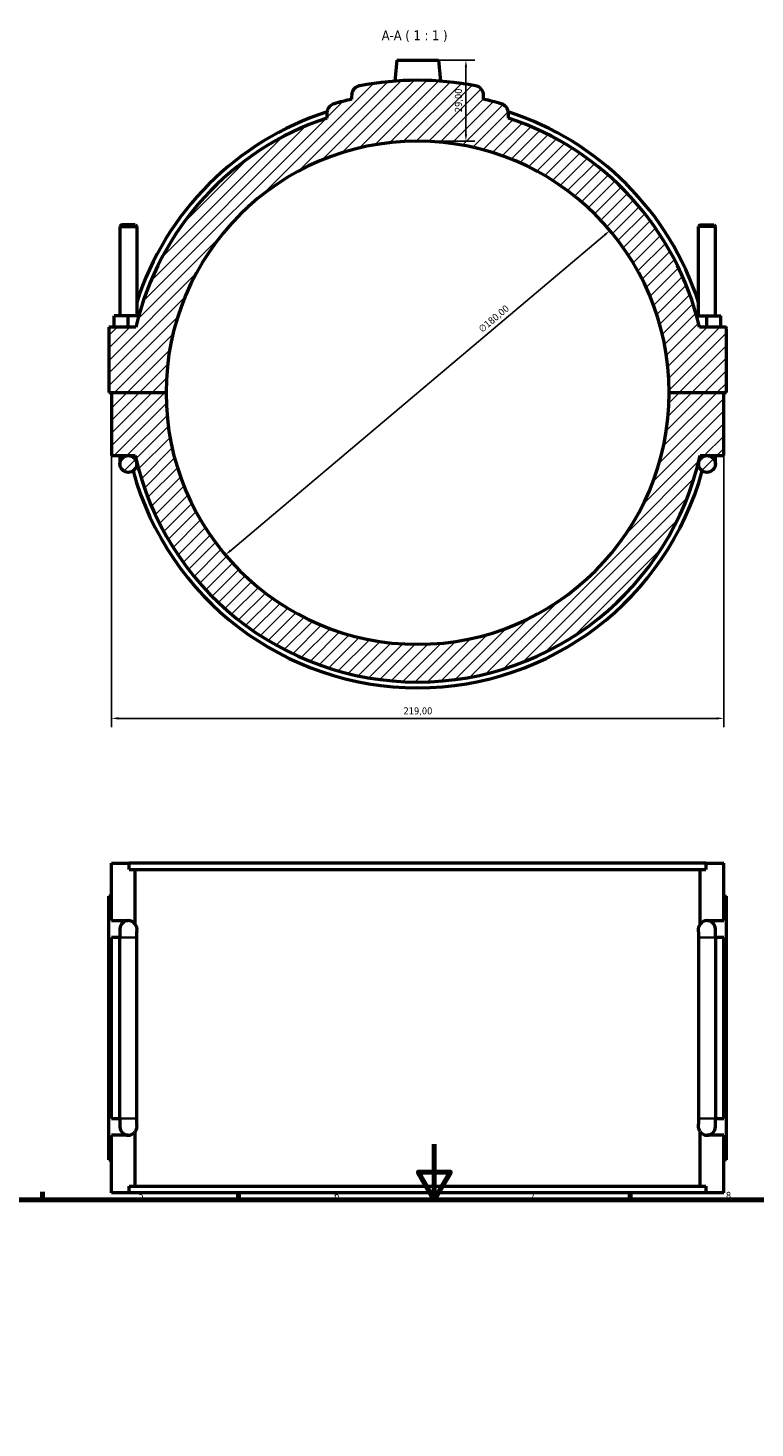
# Model space of a CAD drawing. Header units: millimetres. Extents: x 0 to 902, y -8 to 993.
# Tile 5 of 6: x 275 to 535, y 492 to 993. Entities that reach past the tile are written whole.
import ezdxf

# ---------------------------------------------------------------- set-up
doc = ezdxf.new("R2010")
doc.units = ezdxf.units.MM
for name, color, linetype, lineweight in [('Border (ISO)', 7, 'Continuous', 70), ('Dimension (ISO)', 7, 'Continuous', 25), ('Hatch (ISO)', 7, 'Continuous', 18), ('Symbol (ISO)', 7, 'Continuous', 25), ('Visible (ISO)', 7, 'Continuous', 50), ('Visible Narrow (ISO)', 7, 'Continuous', 35)]:
    doc.layers.add(name, color=color, linetype=linetype, lineweight=lineweight)
doc.styles.add('Label Text (ISO)', font='tahoma.ttf')
doc.styles.add('Note Text (ISO)', font='tahoma.ttf')
doc.dimstyles.new('Default (ISO)', dxfattribs={"dimtxt": 2.5, "dimasz": 2.5, "dimexe": 3.175, "dimexo": 0, "dimgap": 0.762, "dimtad": 1, "dimrnd": 1e-08, "dimzin": 0, "dimtxsty": 'Note Text (ISO)', "dimcen": 0.09, "dimdle": 10, "dimclrd": 256, "dimclre": 256, "dimclrt": 256, "dimazin": 0, "dimtfac": 1.40208, "dimtmove": 0, "dimatfit": 3, "dimfxl": 1, "dimtolj": 1, "dimtzin": 0, "dimlwd": -1, "dimlwe": -1, "dimarcsym": 0})

# ---------------------------------------------------------------- blocks, each defined once
blk = doc.blocks.new('Borders Default Border')
at = {"layer": 'Border (ISO)'}
for p, q in [((280.33, 574), (280.33, 576.9)), ((350.42, 574), (350.42, 576.9)), ((490.58, 574), (490.58, 576.9))]:
    blk.add_line(p, q, dxfattribs=at)
at = {"layer": 'Border (ISO)', "flags": 128}
for points in [[(420.5, 594), (420.5, 574), (414.73, 584), (426.27, 584), (420.5, 574)], [(20, 20), (20, 574), (821, 574), (821, 20), (20, 20)]]:
    blk.add_lwpolyline(points, dxfattribs=at)
at = {"layer": 'Border (ISO)', "color": 232, "true_color": 0xca0064, "char_height": 2.5, "attachment_point": 7, "style": 'Note Text (ISO)'}
for s, insert in [('5', (314.64, 574.35)), ('6', (384.66, 574.35)), ('7', (454.77, 574.4)), ('8', (524.81, 574.34))]:
    blk.add_mtext(s, dxfattribs=dict(at, insert=insert))
blk = doc.blocks.new('*D7')
at = {"layer": 'Defpoints', "color": 0, "transparency": 16777216}
for p in [(483.32, 920.84), (345.75, 804.77)]:
    blk.add_point(p, dxfattribs=at)
at = {"layer": 'Dimension (ISO)', "transparency": 16777216}
blk.add_line((347.66, 806.38), (481.41, 919.23), dxfattribs=at)
for points in [[(481.14, 919.55), (481.68, 918.91), (483.32, 920.84)], [(347.39, 806.7), (347.92, 806.06), (345.75, 804.77)]]:
    blk.add_solid(points, dxfattribs=at)
at = {"layer": 'Dimension (ISO)', "color": 232, "true_color": 0xca0064, "transparency": 16777216, "insert": (436.03, 886.15), "char_height": 2.5, "attachment_point": 1, "rotation": 40.1563, "style": 'Note Text (ISO)'}
blk.add_mtext('\\A1;∅180,00', dxfattribs=at)
blk = doc.blocks.new('*D8')
at = {"layer": 'Defpoints', "color": 0, "transparency": 16777216}
for p in [(422.03, 981.81), (414.53, 952.81), (431.8, 952.81)]:
    blk.add_point(p, dxfattribs=at)
at = {"layer": 'Dimension (ISO)', "transparency": 16777216}
for p, q in [((422.03, 981.81), (434.97, 981.81)), ((431.8, 979.31), (431.8, 955.31)), ((414.53, 952.81), (434.97, 952.81))]:
    blk.add_line(p, q, dxfattribs=at)
for points in [[(431.38, 979.31), (432.21, 979.31), (431.8, 981.81)], [(431.38, 955.31), (432.21, 955.31), (431.8, 952.81)]]:
    blk.add_solid(points, dxfattribs=at)
at = {"layer": 'Dimension (ISO)', "color": 232, "true_color": 0xca0064, "transparency": 16777216, "insert": (427.86, 963.19), "char_height": 2.5, "attachment_point": 1, "rotation": 90, "style": 'Note Text (ISO)'}
blk.add_mtext('\\A1;29,00', dxfattribs=at)
blk = doc.blocks.new('*D9')
at = {"layer": 'Defpoints', "color": 0, "transparency": 16777216}
for p in [(305.03, 840.31), (524.03, 840.31), (305.03, 746.31)]:
    blk.add_point(p, dxfattribs=at)
at = {"layer": 'Dimension (ISO)', "transparency": 16777216}
for p, q in [((305.03, 840.31), (305.03, 743.13)), ((524.03, 840.31), (524.03, 743.13)), ((521.53, 746.31), (307.53, 746.31))]:
    blk.add_line(p, q, dxfattribs=at)
for points in [[(307.53, 746.72), (307.53, 745.89), (305.03, 746.31)], [(521.53, 746.72), (521.53, 745.89), (524.03, 746.31)]]:
    blk.add_solid(points, dxfattribs=at)
at = {"layer": 'Dimension (ISO)', "color": 232, "true_color": 0xca0064, "transparency": 16777216, "insert": (409.48, 750.24), "char_height": 2.5, "attachment_point": 1, "style": 'Note Text (ISO)'}
blk.add_mtext('\\A1;219,00', dxfattribs=at)

msp = doc.modelspace()

# ---------------------------------------------------------------- hatches: boundary and pattern name
at = {"layer": 'Hatch (ISO)'}
h = msp.add_hatch(dxfattribs=at)
h.set_pattern_fill('ANSI31', color=256, scale=25.4, style=0)
h.set_pattern_definition([(45, (0, 0), (-2.245064, 2.245064), [])])
edge = h.paths.add_edge_path()
edge.add_ellipse((524.5312, 885.8061), major_axis=(0.5, 0), ratio=1, start_angle=0, end_angle=90)
edge.add_line((524.5312, 886.3061), (515.328, 886.3061))
edge.add_ellipse((414.5312, 862.8061), major_axis=(100.7968, 23.5), ratio=1, start_angle=0, end_angle=58.604473)
edge.add_line((446.9812, 961.0875), (446.9812, 962.8112))
edge.add_ellipse((443.4412, 962.8112), major_axis=(3.54, 0), ratio=1, start_angle=0, end_angle=73.876199)
edge.add_ellipse((414.5312, 862.8061), major_axis=(29.8931, 103.4059), ratio=1, start_angle=0, end_angle=3.458853)
edge.add_line((438.1312, 967.827), (438.1312, 969.171))
edge.add_ellipse((434.5912, 969.171), major_axis=(3.54, 0), ratio=1, start_angle=0, end_angle=79.319691)
edge.add_ellipse((414.5312, 862.8061), major_axis=(20.7161, 109.8436), ratio=1, start_angle=0, end_angle=21.360617)
edge.add_spline(control_points=[(393.8152, 972.6496), (393.4634, 972.5833), (393.1237, 972.464), (392.4918, 972.1276), (392.2031, 971.9124), (391.6279, 971.3296), (391.3713, 970.9414), (391.0213, 970.0885), (390.9312, 969.6319), (390.9312, 969.171)], knot_values=[-0.49135066, -0.49135066, -0.49135066, -0.49135066, -0.38396347, -0.38396347, -0.27657629, -0.27657629, -0.13828814, -0.13828814, 0, 0, 0, 0], degree=3, periodic=0)
edge.add_line((390.9312, 969.171), (390.9312, 967.827))
edge.add_ellipse((414.5312, 862.8061), major_axis=(-23.6, 105.021), ratio=1, start_angle=0, end_angle=3.458853)
edge.add_spline(control_points=[(384.6381, 966.2119), (384.3483, 966.1281), (384.0705, 966.0077), (383.552, 965.6992), (383.3136, 965.5125), (382.7779, 964.9698), (382.5213, 964.5816), (382.1713, 963.7287), (382.0812, 963.2721), (382.0812, 962.8112)], knot_values=[-0.45755466, -0.45755466, -0.45755466, -0.45755466, -0.36706548, -0.36706548, -0.27657629, -0.27657629, -0.13828814, -0.13828814, 0, 0, 0, 0], degree=3, periodic=0)
edge.add_line((382.0812, 962.8112), (382.0812, 961.0875))
edge.add_ellipse((414.5312, 862.8061), major_axis=(-32.45, 98.2815), ratio=1, start_angle=0, end_angle=58.604473)
edge.add_line((313.7344, 886.3061), (304.0312, 886.3061))
edge.add_line((304.0312, 886.3061), (304.0312, 862.8561))
edge.add_line((304.0312, 862.8561), (324.5312, 862.8561))
edge.add_ellipse((414.5312, 862.8061), major_axis=(-90, 0.05), ratio=1, start_angle=180.063662, end_angle=360, ccw=False)
edge.add_line((504.5312, 862.8561), (525.0312, 862.8561))
edge.add_line((525.0312, 862.8561), (525.0312, 885.8061))
edge = h.paths.add_edge_path()
edge.add_line((524.0312, 840.3061), (524.0312, 862.7561))
edge.add_line((524.0312, 862.7561), (504.5312, 862.7561))
edge.add_ellipse((414.5312, 862.8061), major_axis=(90, -0.05), ratio=1, start_angle=180.063662, end_angle=360, ccw=False)
edge.add_line((324.5312, 862.7561), (305.0312, 862.7561))
edge.add_line((305.0312, 862.7561), (305.0312, 840.3061))
edge.add_line((305.0312, 840.3061), (311.0312, 840.3061))
edge.add_line((311.0312, 840.3061), (313.5065, 840.3061))
edge.add_ellipse((414.5312, 862.8061), major_axis=(-101.0247, -22.5), ratio=1, start_angle=0, end_angle=154.888284)
edge.add_line((515.556, 840.3061), (518.0312, 840.3061))
edge.add_line((518.0312, 840.3061), (524.0312, 840.3061))
edge = h.paths.add_edge_path()
edge.add_ellipse((518.0312, 837.3061), major_axis=(3, 0), ratio=1, start_angle=0, end_angle=360)
edge = h.paths.add_edge_path()
edge.add_ellipse((311.0312, 837.3061), major_axis=(3, 0), ratio=1, start_angle=0, end_angle=360)

# ---------------------------------------------------------------- linework, layer by layer
at = {"layer": 'Visible (ISO)'}
for p, q in [((407.0312, 981.8061), (406.3735, 974.288)), ((407.0312, 981.8061), (422.0312, 981.8061)), ((422.0312, 981.8061), (422.689, 974.288)), ((390.9312, 969.171), (390.9312, 967.827)), ((438.1312, 967.827), (438.1312, 969.171)), ((382.0812, 962.8112), (382.0812, 961.0875)), ((446.9812, 961.0875), (446.9812, 962.8112)), ((308.6312, 922.8561), (308.0312, 922.2561)), ((308.0312, 922.2561), (314.0312, 922.2561)), ((308.0312, 922.2561), (308.0312, 890.3061)), ((313.4312, 922.8561), (308.6312, 922.8561)), ((313.4312, 922.8561), (314.0312, 922.2561)), ((314.0312, 922.2561), (314.0312, 890.3061)), ((515.6312, 922.8561), (515.0312, 922.2561)), ((521.0312, 922.2561), (515.0312, 922.2561)), ((515.0312, 890.3061), (515.0312, 922.2561)), ((515.6312, 922.8561), (520.4312, 922.8561)), ((520.4312, 922.8561), (521.0312, 922.2561)), ((521.0312, 890.3061), (521.0312, 922.2561)), ((306.0312, 886.3061), (306.0312, 890.3061)), ((311.0312, 890.3061), (306.0312, 890.3061)), ((314.7515, 890.3061), (311.0312, 890.3061)), ((311.0312, 886.3061), (311.0312, 890.3061)), ((514.311, 890.3061), (518.0312, 890.3061)), ((518.0312, 886.3061), (518.0312, 890.3061)), ((518.0312, 890.3061), (523.0312, 890.3061)), ((523.0312, 886.3061), (523.0312, 890.3061)), ((313.7344, 886.3061), (304.0312, 886.3061)), ((304.0312, 886.3061), (304.0312, 862.8561)), ((524.5312, 886.3061), (515.328, 886.3061)), ((525.0312, 862.8561), (525.0312, 885.8061)), ((304.0312, 862.8561), (324.5312, 862.8561)), ((324.5312, 862.7561), (305.0312, 862.7561)), ((305.0312, 862.7561), (305.0312, 840.3061)), ((308.0312, 862.8561), (308.0312, 862.7561)), ((314.0312, 862.8561), (314.0312, 862.7561)), ((504.5312, 862.8561), (525.0312, 862.8561)), ((524.0312, 862.7561), (504.5312, 862.7561)), ((515.0312, 862.7561), (515.0312, 862.8561)), ((521.0312, 862.7561), (521.0312, 862.8561)), ((524.0312, 840.3061), (524.0312, 862.7561)), ((305.0312, 840.3061), (311.0312, 840.3061)), ((308.0312, 840.3061), (308.0312, 837.3061)), ((311.0312, 840.3061), (313.5065, 840.3061)), ((314.0312, 837.3061), (314.0312, 838.0674)), ((515.0312, 838.0674), (515.0312, 837.3061)), ((515.556, 840.3061), (518.0312, 840.3061)), ((518.0312, 840.3061), (524.0312, 840.3061)), ((521.0312, 837.3061), (521.0312, 840.3061)), ((305.0312, 673.9523), (305.0312, 694.5523)), ((305.0312, 694.5523), (311.3868, 694.5523)), ((517.6757, 694.5523), (311.3868, 694.5523)), ((311.3868, 692.1923), (311.3868, 694.5523)), ((311.3868, 692.1923), (517.6757, 692.1923)), ((313.5065, 672.6474), (313.5065, 692.1923)), ((515.556, 672.6474), (515.556, 692.1923)), ((517.6757, 694.5523), (524.0312, 694.5523)), ((517.6757, 694.5523), (517.6757, 692.1923)), ((524.0312, 673.9523), (524.0312, 694.5523)), ((305.0312, 682.7523), (304.0312, 682.7523)), ((304.0312, 588.3523), (304.0312, 682.7523)), ((524.0312, 682.7523), (525.0312, 682.7523)), ((525.0312, 588.3523), (525.0312, 682.7523)), ((305.0312, 673.9523), (311.0312, 673.9523)), ((518.0312, 673.9523), (524.0312, 673.9523)), ((305.0312, 603.1523), (305.0312, 667.9523)), ((308.0312, 667.9523), (305.0312, 667.9523)), ((308.0312, 670.9523), (308.0312, 667.9523)), ((308.0312, 603.1523), (308.0312, 667.9523)), ((314.0312, 667.9523), (314.0312, 669.9495)), ((314.0312, 603.1523), (314.0312, 667.9523)), ((515.0312, 669.9495), (515.0312, 667.9523)), ((515.0312, 667.9523), (515.0312, 603.1523)), ((521.0312, 667.9523), (521.0312, 670.9523)), ((521.0312, 667.9523), (521.0312, 603.1523)), ((524.0312, 667.9523), (521.0312, 667.9523)), ((524.0312, 603.1523), (524.0312, 667.9523)), ((305.0312, 603.1523), (308.0312, 603.1523)), ((308.0312, 603.1523), (308.0312, 600.1523)), ((314.0312, 601.1552), (314.0312, 603.1523)), ((515.0312, 603.1523), (515.0312, 601.1552)), ((521.0312, 600.1523), (521.0312, 603.1523)), ((521.0312, 603.1523), (524.0312, 603.1523)), ((305.0312, 576.5523), (305.0312, 597.1523)), ((311.0312, 597.1523), (305.0312, 597.1523)), ((313.5065, 578.9123), (313.5065, 598.4573)), ((515.556, 578.9123), (515.556, 598.4573)), ((524.0312, 597.1523), (518.0312, 597.1523)), ((524.0312, 576.5523), (524.0312, 597.1523)), ((304.0312, 588.3523), (305.0312, 588.3523)), ((525.0312, 588.3523), (524.0312, 588.3523)), ((311.3868, 576.5523), (305.0312, 576.5523)), ((311.3868, 578.9123), (517.6757, 578.9123)), ((311.3868, 576.5523), (311.3868, 578.9123)), ((517.6757, 576.5523), (311.3868, 576.5523)), ((517.6757, 578.9123), (517.6757, 576.5523)), ((524.0312, 576.5523), (517.6757, 576.5523))]:
    msp.add_line(p, q, dxfattribs=at)
for centre in [(311.0312, 837.3061), (518.0312, 837.3061)]:
    msp.add_circle(centre, 3, dxfattribs=at)
for centre, radius, start, end in [((414.5312, 862.8061), 111.78, 79.319691, 100.680309), ((434.5912, 969.171), 3.54, 0, 79.319691), ((414.5312, 862.8061), 107.64, 102.664948, 106.123801), ((414.5312, 862.8061), 107.64, 73.876199, 77.335052), ((414.5312, 862.8061), 105.57, 107.883944, 162.171084), ((443.4412, 962.8112), 3.54, 0, 73.876199), ((414.5312, 862.8061), 105.57, 17.828916, 72.116056), ((414.5312, 862.8061), 103.5, 108.271887, 166.87636), ((414.5312, 862.8061), 103.5, 13.12364, 71.728113), ((414.5312, 862.8061), 90, 0.031831, 179.968169), ((524.5312, 885.8061), 0.5, 0, 90), ((414.5312, 862.8061), 90, 180.031831, 359.968169), ((414.5312, 862.8061), 103.5, 192.555858, 347.444142), ((414.5312, 862.8061), 105.57, 195.363561, 344.636439), ((311.0312, 670.9523), 3, 90, 180), ((311.0312, 670.9523), 3, 34.40304, 90), ((518.0312, 670.9523), 3, 90, 145.59696), ((518.0312, 670.9523), 3, 0, 90), ((311.0312, 600.1523), 3, 180, 270), ((311.0312, 600.1523), 3, 270, 325.59696), ((518.0312, 600.1523), 3, 214.40304, 270), ((518.0312, 600.1523), 3, 270, 0)]:
    msp.add_arc(centre, radius, start, end, dxfattribs=at)
for points, knots in [([(393.8152, 972.6496), (393.4634, 972.5833), (393.1237, 972.464), (392.4918, 972.1276), (392.2031, 971.9124), (391.6279, 971.3296), (391.3713, 970.9414), (391.0213, 970.0885), (390.9312, 969.6319), (390.9312, 969.171)], [-0.491350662, -0.491350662, -0.491350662, -0.491350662, -0.383963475, -0.383963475, -0.276576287, -0.276576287, -0.138288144, -0.138288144, 0, 0, 0, 0]), ([(384.6381, 966.2119), (384.3483, 966.1281), (384.0705, 966.0077), (383.552, 965.6992), (383.3136, 965.5125), (382.7779, 964.9698), (382.5213, 964.5816), (382.1713, 963.7287), (382.0812, 963.2721), (382.0812, 962.8112)], [-0.457554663, -0.457554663, -0.457554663, -0.457554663, -0.367065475, -0.367065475, -0.276576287, -0.276576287, -0.138288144, -0.138288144, 0, 0, 0, 0]), ([(313.5065, 672.6474), (313.5866, 672.5304), (313.6666, 672.3975), (313.8265, 672.0583), (313.9224, 671.8141), (313.9946, 671.4259), (314.0079, 671.3376), (314.0263, 671.1485), (314.0312, 671.0476), (314.0312, 670.857), (314.0263, 670.7561), (314.0141, 670.6306), (314.0106, 670.6003), (314.0069, 670.5709)], [0.971977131, 0.971977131, 0.971977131, 0.971977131, 1.086655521, 1.086655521, 1.206094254, 1.206094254, 1.23467863, 1.23467863, 1.263263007, 1.263263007, 1.291847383, 1.291847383, 1.301214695, 1.301214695, 1.301214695, 1.301214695]), ([(515.0556, 670.5709), (515.0518, 670.6003), (515.0484, 670.6306), (515.0361, 670.7561), (515.0312, 670.857), (515.0312, 671.0476), (515.0361, 671.1485), (515.0545, 671.3376), (515.0679, 671.4259), (515.14, 671.8141), (515.2359, 672.0582), (515.3958, 672.3975), (515.4759, 672.5304), (515.556, 672.6474)], [1.225165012, 1.225165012, 1.225165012, 1.225165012, 1.234533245, 1.234533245, 1.263116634, 1.263116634, 1.291700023, 1.291700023, 1.320283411, 1.320283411, 1.439714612, 1.439714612, 1.554402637, 1.554402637, 1.554402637, 1.554402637]), ([(314.0069, 670.5709), (314.0179, 670.4227), (314.025, 670.2797), (314.0303, 670.0778), (314.0312, 670.0122), (314.0312, 669.9495)], [0.3332462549, 0.3332462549, 0.3332462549, 0.3332462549, 0.3929606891, 0.3929606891, 0.4233221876, 0.4233221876, 0.4233221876, 0.4233221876]), ([(515.0312, 669.9495), (515.0312, 670.0001), (515.0318, 670.0526), (515.036, 670.2512), (515.0434, 670.4077), (515.0556, 670.5709)], [0.538520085, 0.538520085, 0.538520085, 0.538520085, 0.572718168, 0.572718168, 0.664040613, 0.664040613, 0.664040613, 0.664040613]), ([(314.0312, 601.1552), (314.0312, 601.1046), (314.0307, 601.052), (314.0264, 600.8534), (314.019, 600.6969), (314.0069, 600.5338)], [0.538520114, 0.538520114, 0.538520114, 0.538520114, 0.572718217, 0.572718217, 0.664040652, 0.664040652, 0.664040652, 0.664040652]), ([(515.0556, 600.5338), (515.0445, 600.682), (515.0374, 600.825), (515.0321, 601.0268), (515.0312, 601.0925), (515.0312, 601.1552)], [0.3332462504, 0.3332462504, 0.3332462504, 0.3332462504, 0.3929606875, 0.3929606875, 0.4233221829, 0.4233221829, 0.4233221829, 0.4233221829]), ([(314.0069, 600.5338), (314.0106, 600.5044), (314.0141, 600.474), (314.0263, 600.3485), (314.0312, 600.2476), (314.0312, 600.057), (314.0263, 599.9561), (314.0079, 599.7671), (313.9946, 599.6787), (313.9224, 599.2906), (313.8265, 599.0464), (313.6666, 598.7071), (313.5866, 598.5743), (313.5065, 598.4573)], [1.225311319, 1.225311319, 1.225311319, 1.225311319, 1.23467863, 1.23467863, 1.263263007, 1.263263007, 1.291847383, 1.291847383, 1.320431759, 1.320431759, 1.439870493, 1.439870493, 1.554548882, 1.554548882, 1.554548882, 1.554548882]), ([(515.556, 598.4573), (515.4759, 598.5743), (515.3958, 598.7072), (515.2359, 599.0464), (515.14, 599.2906), (515.0679, 599.6787), (515.0545, 599.7671), (515.0361, 599.9561), (515.0312, 600.057), (515.0312, 600.2476), (515.0361, 600.3485), (515.0484, 600.474), (515.0518, 600.5044), (515.0556, 600.5338)], [0.97183063, 0.97183063, 0.97183063, 0.97183063, 1.086518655, 1.086518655, 1.205949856, 1.205949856, 1.234533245, 1.234533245, 1.263116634, 1.263116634, 1.291700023, 1.291700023, 1.301068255, 1.301068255, 1.301068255, 1.301068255])]:
    msp.add_open_spline(points, degree=3, knots=knots, dxfattribs=at)
at = {"layer": 'Visible Narrow (ISO)'}
for p, q in [((313.9943, 667.9523), (308.0682, 667.9523)), ((515.0682, 667.9523), (520.9943, 667.9523)), ((313.9943, 603.1523), (308.0682, 603.1523)), ((515.0682, 603.1523), (520.9943, 603.1523))]:
    msp.add_line(p, q, dxfattribs=at)

# ---------------------------------------------------------------- block references
msp.add_blockref('Borders Default Border', (0, 0))

# ---------------------------------------------------------------- texts
at = {"layer": 'Symbol (ISO)', "insert": (401.6689, 988.3061), "char_height": 3.5, "attachment_point": 7, "style": 'Label Text (ISO)'}
msp.add_mtext('A-A ( 1 : 1 )', dxfattribs=at)

# ---------------------------------------------------------------- dimensions: what is measured, and where the dimension line sits
at = {"layer": 'Dimension (ISO)'}
dim = msp.add_linear_dim(base=(431.7958, 952.8061), p1=(422.0312, 981.8061), p2=(414.5312, 952.8061), angle=90, dimstyle='Default (ISO)', override={"dimdec": 2, "dimtp": 0, "dimtm": 0, "dimtdec": 2, "dimtofl": 0, "dimatfit": 1}, dxfattribs=at)
dim.commit()
dim.dimension.update_dxf_attribs({"geometry": '*D8', "text_midpoint": (431.7958, 967.3061), "dimtype": 160})
dim = msp.add_diameter_dim_2p(p1=(345.7452, 804.7674), p2=(483.3172, 920.8447), dimstyle='Default (ISO)', override={"dimdec": 2, "dimlfac": 1, "dimtp": 0, "dimtm": 0, "dimtdec": 2, "dimatfit": 2}, dxfattribs=at)
dim.commit()
dim.dimension.update_dxf_attribs({"geometry": '*D7', "text_midpoint": (443.5106, 887.2576), "dimtype": 163})
dim = msp.add_linear_dim(base=(305.0312, 746.3061), p1=(524.0312, 840.3061), p2=(305.0312, 840.3061), dimstyle='Default (ISO)', override={"dimdec": 2, "dimtp": 0, "dimtm": 0, "dimtdec": 2, "dimtofl": 0, "dimatfit": 1}, dxfattribs=at)
dim.commit()
dim.dimension.update_dxf_attribs({"geometry": '*D9', "text_midpoint": (414.5312, 746.3061), "dimtype": 160})

doc.saveas('drawing.dxf')
